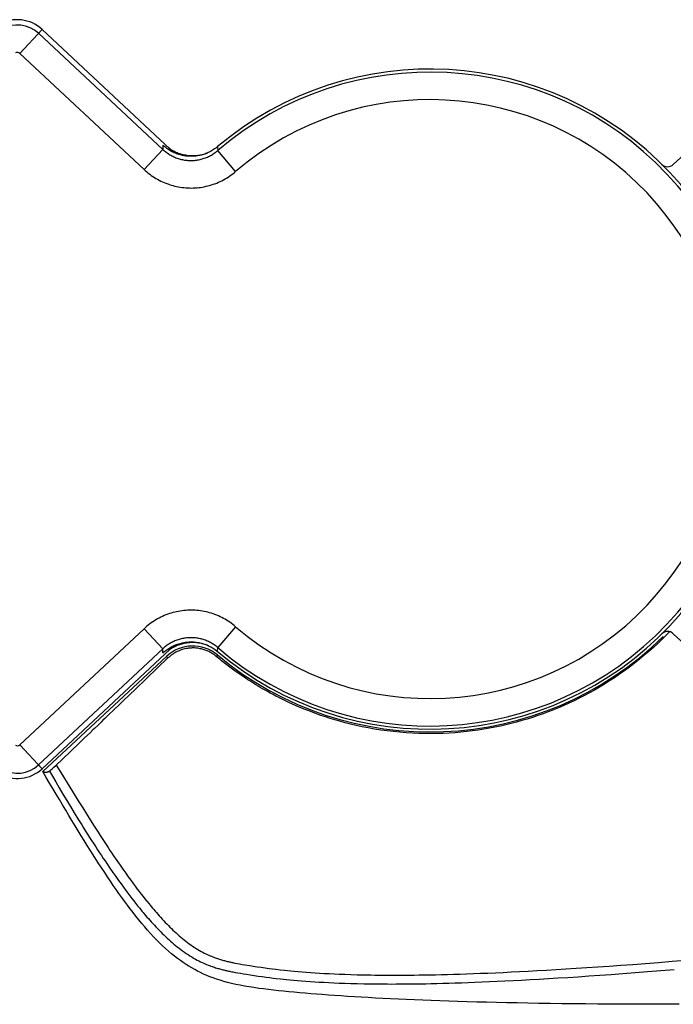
# Model space of a CAD drawing. Header units: millimetres. Extents: x 4838.792 to 4839.637, y 2217.05 to 2217.12.
# Tile 2 of 6: x 4838.834 to 4838.857, y 2217.063 to 2217.099. Entities that reach past the tile are written whole.
import ezdxf

# ---------------------------------------------------------------- set-up
doc = ezdxf.new("R2010")
doc.units = ezdxf.units.MM
doc.layers.add('SANINDUSA', color=3, linetype='Continuous')

msp = doc.modelspace()

# ---------------------------------------------------------------- linework, layer by layer
at = {"layer": 'SANINDUSA'}
for p, q in [((4838.834360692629, 2217.098925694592), (4838.833547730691, 2217.098053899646)), ((4838.834229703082, 2217.0987852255), (4838.838757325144, 2217.094563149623)), ((4838.839025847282, 2217.094575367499), (4838.834360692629, 2217.098925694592)), ((4838.862608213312, 2217.09893434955), (4838.857331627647, 2217.094013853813)), ((4838.833547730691, 2217.098053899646), (4838.838075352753, 2217.093831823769)), ((4838.838075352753, 2217.093831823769), (4838.838757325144, 2217.094563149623)), ((4838.838760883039, 2217.094715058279), (4838.838757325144, 2217.094563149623)), ((4838.838982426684, 2217.094615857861), (4838.83898620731, 2217.09454193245)), ((4838.839008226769, 2217.094591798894), (4838.839034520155, 2217.094574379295)), ((4838.840750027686, 2217.094664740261), (4838.840755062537, 2217.09452012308)), ((4838.841404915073, 2217.093760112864), (4838.840755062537, 2217.09452012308)), ((4838.838075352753, 2217.077140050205), (4838.833547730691, 2217.072917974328)), ((4838.838075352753, 2217.077140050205), (4838.838757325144, 2217.076408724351)), ((4838.841404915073, 2217.07721176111), (4838.840755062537, 2217.076451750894)), ((4838.862608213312, 2217.072037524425), (4838.857331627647, 2217.076958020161)), ((4838.856946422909, 2217.076778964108), (4838.856778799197, 2217.076618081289)), ((4838.838757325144, 2217.076408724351), (4838.834229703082, 2217.072186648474)), ((4838.839025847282, 2217.076396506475), (4838.834360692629, 2217.072046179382)), ((4838.838760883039, 2217.076256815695), (4838.838757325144, 2217.076408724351)), ((4838.838986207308, 2217.076429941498), (4838.838982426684, 2217.076356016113)), ((4838.839034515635, 2217.076397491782), (4838.839008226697, 2217.076380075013)), ((4838.840740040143, 2217.076185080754), (4838.840697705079, 2217.07613420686)), ((4838.840750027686, 2217.076307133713), (4838.840755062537, 2217.076451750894)), ((4838.834395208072, 2217.071941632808), (4838.838889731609, 2217.07613284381)), ((4838.838943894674, 2217.076074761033), (4838.838567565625, 2217.075716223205)), ((4838.838889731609, 2217.07613284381), (4838.838943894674, 2217.076074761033)), ((4838.838567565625, 2217.075716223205), (4838.838162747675, 2217.075329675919)), ((4838.838162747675, 2217.075329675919), (4838.83775946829, 2217.074943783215)), ((4838.837218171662, 2217.074424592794), (4838.836952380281, 2217.074169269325)), ((4838.836106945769, 2217.073356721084), (4838.835912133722, 2217.073169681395)), ((4838.835697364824, 2217.072963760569), (4838.835102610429, 2217.072396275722)), ((4838.835912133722, 2217.073169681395), (4838.835697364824, 2217.072963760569)), ((4838.834360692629, 2217.072046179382), (4838.833547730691, 2217.072917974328)), ((4838.835102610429, 2217.072396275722), (4838.834858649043, 2217.072165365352)), ((4838.8346089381, 2217.071942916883), (4838.834606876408, 2217.071941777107)), ((4838.834610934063, 2217.071944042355), (4838.8346089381, 2217.071942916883)), ((4838.834612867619, 2217.071945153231), (4838.834610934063, 2217.071944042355)), ((4838.834614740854, 2217.071946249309), (4838.834612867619, 2217.071945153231)), ((4838.834616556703, 2217.07194733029), (4838.834614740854, 2217.071946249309)), ((4838.834618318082, 2217.071948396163), (4838.834616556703, 2217.07194733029)), ((4838.834620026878, 2217.071949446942), (4838.834618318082, 2217.071948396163)), ((4838.834621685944, 2217.071950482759), (4838.834620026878, 2217.071949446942)), ((4838.834623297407, 2217.071951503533), (4838.834621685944, 2217.071950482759)), ((4838.834624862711, 2217.071952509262), (4838.834623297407, 2217.071951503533)), ((4838.834626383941, 2217.071953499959), (4838.834624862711, 2217.071952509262)), ((4838.834627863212, 2217.071954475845), (4838.834626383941, 2217.071953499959)), ((4838.834629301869, 2217.071955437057), (4838.834627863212, 2217.071954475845)), ((4838.834630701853, 2217.071956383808), (4838.834629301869, 2217.071955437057)), ((4838.834634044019, 2217.07195868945), (4838.834632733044, 2217.071957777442)), ((4838.834635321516, 2217.071959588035), (4838.834634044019, 2217.07195868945)), ((4838.834635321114, 2217.071959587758), (4838.83474398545, 2217.071772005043)), ((4838.834643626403, 2217.071966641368), (4838.83464984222, 2217.071972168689)), ((4838.83464984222, 2217.071972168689), (4838.834662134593, 2217.071983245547)), ((4838.834662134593, 2217.071983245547), (4838.834683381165, 2217.072002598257)), ((4838.834683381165, 2217.072002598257), (4838.834729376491, 2217.072044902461)), ((4838.834729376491, 2217.072044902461), (4838.834796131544, 2217.0721068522)), ((4838.834796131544, 2217.0721068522), (4838.834858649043, 2217.072165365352)), ((4838.834876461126, 2217.072182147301), (4838.835042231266, 2217.071916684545)), ((4838.835042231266, 2217.071916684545), (4838.835705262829, 2217.070843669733)), ((4838.83474398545, 2217.071772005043), (4838.834861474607, 2217.071570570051)), ((4838.834861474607, 2217.071570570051), (4838.834987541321, 2217.071356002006)), ((4838.834987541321, 2217.071356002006), (4838.835123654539, 2217.071126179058)), ((4838.835123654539, 2217.071126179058), (4838.835260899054, 2217.070896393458)), ((4838.835260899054, 2217.070896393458), (4838.835396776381, 2217.070670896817)), ((4838.835705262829, 2217.070843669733), (4838.835841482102, 2217.070624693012)), ((4838.835396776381, 2217.070670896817), (4838.835531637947, 2217.07044910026)), ((4838.835531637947, 2217.07044910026), (4838.835667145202, 2217.070228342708)), ((4838.835841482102, 2217.070624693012), (4838.835977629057, 2217.070407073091)), ((4838.835977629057, 2217.070407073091), (4838.836115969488, 2217.070187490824)), ((4838.836115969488, 2217.070187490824), (4838.836257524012, 2217.0699646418)), ((4838.836963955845, 2217.068887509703), (4838.837085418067, 2217.06870925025)), ((4838.837085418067, 2217.06870925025), (4838.837199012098, 2217.068544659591)), ((4838.836714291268, 2217.068603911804), (4838.836831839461, 2217.068431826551)), ((4838.836831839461, 2217.068431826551), (4838.836942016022, 2217.068272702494)), ((4838.837199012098, 2217.068544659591), (4838.837305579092, 2217.068392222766)), ((4838.837305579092, 2217.068392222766), (4838.837405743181, 2217.068250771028)), ((4838.836942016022, 2217.068272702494), (4838.837045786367, 2217.068124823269)), ((4838.837045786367, 2217.068124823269), (4838.837143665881, 2217.067987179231)), ((4838.837143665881, 2217.067987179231), (4838.837236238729, 2217.067858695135)), ((4838.837405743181, 2217.068250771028), (4838.837500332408, 2217.068118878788)), ((4838.837500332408, 2217.068118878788), (4838.83758963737, 2217.067995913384)), ((4838.83758963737, 2217.067995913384), (4838.837673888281, 2217.067881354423)), ((4838.837236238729, 2217.067858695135), (4838.837323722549, 2217.067738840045)), ((4838.837323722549, 2217.067738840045), (4838.837406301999, 2217.067627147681)), ((4838.837406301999, 2217.067627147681), (4838.83748404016, 2217.067523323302)), ((4838.837673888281, 2217.067881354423), (4838.837753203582, 2217.067774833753)), ((4838.837753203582, 2217.067774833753), (4838.837828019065, 2217.067675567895)), ((4838.837828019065, 2217.067675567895), (4838.837899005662, 2217.067582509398)), ((4838.837899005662, 2217.067582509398), (4838.837967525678, 2217.067493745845)), ((4838.83748404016, 2217.067523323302), (4838.837557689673, 2217.067426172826)), ((4838.837557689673, 2217.067426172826), (4838.83762814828, 2217.067334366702)), ((4838.83762814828, 2217.067334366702), (4838.837697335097, 2217.067245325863)), ((4838.837697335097, 2217.067245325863), (4838.837767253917, 2217.067156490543)), ((4838.837967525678, 2217.067493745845), (4838.838035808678, 2217.067406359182)), ((4838.838035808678, 2217.067406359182), (4838.838105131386, 2217.067318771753)), ((4838.838105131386, 2217.067318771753), (4838.838177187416, 2217.067228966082)), ((4838.837767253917, 2217.067156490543), (4838.837839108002, 2217.067066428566)), ((4838.837839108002, 2217.067066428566), (4838.837914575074, 2217.06697321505)), ((4838.841378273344, 2217.064984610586), (4838.841458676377, 2217.064969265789)), ((4838.841458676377, 2217.064969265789), (4838.841545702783, 2217.064953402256)), ((4838.841545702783, 2217.064953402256), (4838.841640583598, 2217.064936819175)), ((4838.841640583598, 2217.064936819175), (4838.84174451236, 2217.064919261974)), ((4838.84174451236, 2217.064919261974), (4838.841919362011, 2217.064890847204)), ((4838.841919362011, 2217.064890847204), (4838.842049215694, 2217.064870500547)), ((4838.842049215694, 2217.064870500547), (4838.842188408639, 2217.064849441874)), ((4838.842188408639, 2217.064849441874), (4838.842333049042, 2217.064828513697)), ((4838.842333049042, 2217.064828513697), (4838.842479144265, 2217.064808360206)), ((4838.842479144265, 2217.064808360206), (4838.842620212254, 2217.064789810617)), ((4838.842620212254, 2217.064789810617), (4838.842749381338, 2217.064773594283)), ((4838.842749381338, 2217.064773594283), (4838.842866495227, 2217.064759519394)), ((4838.842866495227, 2217.064759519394), (4838.843026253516, 2217.064741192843)), ((4838.843026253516, 2217.064741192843), (4838.843181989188, 2217.064724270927)), ((4838.843181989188, 2217.064724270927), (4838.843292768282, 2217.064712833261)), ((4838.843292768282, 2217.064712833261), (4838.843411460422, 2217.064701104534)), ((4838.841303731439, 2217.064661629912), (4838.841388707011, 2217.064645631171)), ((4838.841388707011, 2217.064645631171), (4838.841480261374, 2217.064629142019)), ((4838.841480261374, 2217.064629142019), (4838.841579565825, 2217.064611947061)), ((4838.841579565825, 2217.064611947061), (4838.841688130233, 2217.064593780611)), ((4838.841688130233, 2217.064593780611), (4838.841806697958, 2217.064574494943)), ((4838.841806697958, 2217.064574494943), (4838.84193636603, 2217.064554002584)), ((4838.84193636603, 2217.064554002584), (4838.842075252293, 2217.064532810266)), ((4838.842075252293, 2217.064532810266), (4838.842221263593, 2217.064511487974)), ((4838.842221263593, 2217.064511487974), (4838.842369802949, 2217.064490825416)), ((4838.842369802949, 2217.064490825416), (4838.842513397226, 2217.064471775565)), ((4838.842513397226, 2217.064471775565), (4838.842647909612, 2217.064454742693)), ((4838.842647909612, 2217.064454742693), (4838.842768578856, 2217.064440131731)), ((4838.842768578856, 2217.064440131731), (4838.842879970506, 2217.064427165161)), ((4838.842879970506, 2217.064427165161), (4838.843037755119, 2217.064409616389)), ((4838.843037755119, 2217.064409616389), (4838.843144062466, 2217.064398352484)), ((4838.843144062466, 2217.064398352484), (4838.843257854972, 2217.06438679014)), ((4838.843257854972, 2217.06438679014), (4838.843380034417, 2217.064374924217)), ((4838.843380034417, 2217.064374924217), (4838.843511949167, 2217.064362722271)), ((4838.843411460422, 2217.064701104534), (4838.843539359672, 2217.064689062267)), ((4838.843511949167, 2217.064362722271), (4838.843654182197, 2217.06435026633)), ((4838.843539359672, 2217.064689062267), (4838.843677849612, 2217.064676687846)), ((4838.843654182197, 2217.06435026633), (4838.843803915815, 2217.064337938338)), ((4838.843677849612, 2217.064676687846), (4838.84382456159, 2217.064664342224)), ((4838.84382456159, 2217.064664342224), (4838.843978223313, 2217.0646522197)), ((4838.843978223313, 2217.0646522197), (4838.844135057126, 2217.064640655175)), ((4838.844135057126, 2217.064640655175), (4838.844295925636, 2217.064629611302)), ((4838.844295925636, 2217.064629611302), (4838.844460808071, 2217.06461912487)), ((4838.844460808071, 2217.06461912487), (4838.844629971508, 2217.064609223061)), ((4838.844629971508, 2217.064609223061), (4838.844804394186, 2217.064599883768)), ((4838.844804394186, 2217.064599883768), (4838.844985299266, 2217.064591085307)), ((4838.844985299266, 2217.064591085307), (4838.845175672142, 2217.064582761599)), ((4838.845175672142, 2217.064582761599), (4838.845377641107, 2217.064574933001)), ((4838.845377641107, 2217.064574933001), (4838.845592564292, 2217.064567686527)), ((4838.845592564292, 2217.064567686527), (4838.845821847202, 2217.064561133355)), ((4838.843803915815, 2217.064337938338), (4838.843959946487, 2217.064325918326)), ((4838.843959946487, 2217.064325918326), (4838.844118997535, 2217.064314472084)), ((4838.844118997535, 2217.064314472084), (4838.844282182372, 2217.06430355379)), ((4838.844282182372, 2217.06430355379), (4838.844449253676, 2217.064293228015)), ((4838.844449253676, 2217.064293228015), (4838.844620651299, 2217.064283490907)), ((4838.844620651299, 2217.064283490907), (4838.844797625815, 2217.064274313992)), ((4838.844797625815, 2217.064274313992), (4838.844981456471, 2217.064265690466)), ((4838.844981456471, 2217.064265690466), (4838.8451751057, 2217.064257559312)), ((4838.8451751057, 2217.064257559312), (4838.845380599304, 2217.064249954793)), ((4838.845380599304, 2217.064249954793), (4838.845599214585, 2217.064242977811)), ((4838.845599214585, 2217.064242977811), (4838.845832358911, 2217.064236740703))]:
    msp.add_line(p, q, dxfattribs=at)
for points in [[(4838.838757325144, 2217.094563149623), (4838.838787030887, 2217.094536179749), (4838.83881750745, 2217.094509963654), (4838.838848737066, 2217.094484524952), (4838.838880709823, 2217.094459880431), (4838.838913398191, 2217.094436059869), (4838.838946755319, 2217.094413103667), (4838.838980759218, 2217.094391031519), (4838.839015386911, 2217.094369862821), (4838.839050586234, 2217.094349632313), (4838.839086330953, 2217.09433035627), (4838.839122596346, 2217.094312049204), (4838.839159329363, 2217.094294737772), (4838.839196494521, 2217.094278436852), (4838.839234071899, 2217.094263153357), (4838.839272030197, 2217.094248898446), (4838.839310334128, 2217.094235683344), (4838.839348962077, 2217.094223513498), (4838.839387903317, 2217.094212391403), (4838.839427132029, 2217.094202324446), (4838.839466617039, 2217.094193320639), (4838.839506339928, 2217.094185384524), (4838.839546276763, 2217.094178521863), (4838.83958639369, 2217.094172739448), (4838.839626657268, 2217.094168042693), (4838.839667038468, 2217.094164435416), (4838.839707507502, 2217.094161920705), (4838.839748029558, 2217.094160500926), (4838.839788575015, 2217.094160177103), (4838.839829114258, 2217.094160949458), (4838.839869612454, 2217.094162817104), (4838.839910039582, 2217.0941657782), (4838.839950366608, 2217.094169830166), (4838.839990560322, 2217.094174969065), (4838.840030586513, 2217.094181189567), (4838.840070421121, 2217.094188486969), (4838.840110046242, 2217.09419685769), (4838.840149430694, 2217.094206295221), (4838.840188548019, 2217.094216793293), (4838.8402273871, 2217.094228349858), (4838.840265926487, 2217.094240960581), (4838.840304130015, 2217.094254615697), (4838.84034196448, 2217.094269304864), (4838.840379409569, 2217.094285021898), (4838.840416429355, 2217.094301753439), (4838.840452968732, 2217.094319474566), (4838.840489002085, 2217.094338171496), (4838.840524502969, 2217.094357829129), (4838.840559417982, 2217.094378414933), (4838.840593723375, 2217.094399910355), (4838.84062739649, 2217.094422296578), (4838.840660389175, 2217.094445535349), (4838.840692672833, 2217.094469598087), (4838.840724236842, 2217.094494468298), (4838.840755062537, 2217.09452012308)], [(4838.840750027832, 2217.094664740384), (4838.84071501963, 2217.094636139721), (4838.840679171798, 2217.094608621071), (4838.840642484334, 2217.094582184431), (4838.840604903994, 2217.094556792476), (4838.840566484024, 2217.094532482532), (4838.840527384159, 2217.094509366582), (4838.840487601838, 2217.094487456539), (4838.840447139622, 2217.094466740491), (4838.840406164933, 2217.094447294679), (4838.840364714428, 2217.094429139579), (4838.84032275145, 2217.094412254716), (4838.840280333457, 2217.094396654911), (4838.840237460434, 2217.094382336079), (4838.840194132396, 2217.094369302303), (4838.84015040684, 2217.094357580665), (4838.840106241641, 2217.094347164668), (4838.840061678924, 2217.094338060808), (4838.840016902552, 2217.094330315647), (4838.8399719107, 2217.094323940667), (4838.839926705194, 2217.094318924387), (4838.839881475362, 2217.094315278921), (4838.839836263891, 2217.094313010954), (4838.839791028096, 2217.094312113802), (4838.83974582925, 2217.094312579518), (4838.839700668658, 2217.094314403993), (4838.839655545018, 2217.094317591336), (4838.839610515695, 2217.094322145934), (4838.839565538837, 2217.094328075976), (4838.839520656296, 2217.094335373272), (4838.839476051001, 2217.09434401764), (4838.839431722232, 2217.094354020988), (4838.839387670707, 2217.094365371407), (4838.839344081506, 2217.094378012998), (4838.839300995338, 2217.094391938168), (4838.839258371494, 2217.094407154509), (4838.839216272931, 2217.094423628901), (4838.839174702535, 2217.094441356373), (4838.83913365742, 2217.094460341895), (4838.839093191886, 2217.094480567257), (4838.839053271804, 2217.094502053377), (4838.839013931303, 2217.094524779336), (4838.838975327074, 2217.094548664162), (4838.838937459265, 2217.094573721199), (4838.838900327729, 2217.094599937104), (4838.838864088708, 2217.094627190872), (4838.838828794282, 2217.094655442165), (4838.838794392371, 2217.094684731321), (4838.838760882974, 2217.09471505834)], [(4838.839089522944, 2217.094482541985), (4838.839086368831, 2217.094487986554), (4838.839073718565, 2217.094507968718), (4838.839060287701, 2217.094527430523), (4838.839046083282, 2217.094546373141), (4838.83903118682, 2217.094564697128), (4838.839015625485, 2217.094582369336), (4838.838999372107, 2217.094599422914), (4838.838982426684, 2217.094615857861)], [(4838.839025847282, 2217.094575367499), (4838.839041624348, 2217.094560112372), (4838.83905681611, 2217.094544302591), (4838.839071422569, 2217.094527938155), (4838.839085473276, 2217.094510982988), (4838.83909893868, 2217.094493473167), (4838.839111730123, 2217.094475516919), (4838.839115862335, 2217.094469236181)], [(4838.839034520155, 2217.094574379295), (4838.839072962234, 2217.094550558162), (4838.839112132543, 2217.09452788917), (4838.839151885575, 2217.094506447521), (4838.839192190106, 2217.094486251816), (4838.839233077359, 2217.094467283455), (4838.839274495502, 2217.094449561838), (4838.839316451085, 2217.094433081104)], [(4838.839316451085, 2217.094433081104), (4838.839358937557, 2217.094417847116), (4838.83940188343, 2217.094403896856), (4838.839445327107, 2217.09439122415)], [(4838.839533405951, 2217.094369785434), (4838.839577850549, 2217.094361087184), (4838.83962256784, 2217.094353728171), (4838.839667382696, 2217.094347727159), (4838.839712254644, 2217.094343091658), (4838.839757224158, 2217.094339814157), (4838.839802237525, 2217.094337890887), (4838.839847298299, 2217.094337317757), (4838.839892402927, 2217.094338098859), (4838.839937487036, 2217.094340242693), (4838.839982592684, 2217.094343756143), (4838.840027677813, 2217.094348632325), (4838.840072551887, 2217.094354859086), (4838.840117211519, 2217.09436244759), (4838.840161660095, 2217.094371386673), (4838.840205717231, 2217.094381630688), (4838.840249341, 2217.094393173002), (4838.840292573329, 2217.094406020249), (4838.840335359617, 2217.094420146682), (4838.840377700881, 2217.0944355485), (4838.840395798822, 2217.094442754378)], [(4838.839445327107, 2217.09439122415), (4838.839489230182, 2217.094379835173), (4838.839533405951, 2217.094369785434)], [(4838.838075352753, 2217.093831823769), (4838.838124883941, 2217.093786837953), (4838.838175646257, 2217.093743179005), (4838.838227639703, 2217.093700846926), (4838.83828091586, 2217.093659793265), (4838.838335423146, 2217.093620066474), (4838.838391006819, 2217.093581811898), (4838.838447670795, 2217.093545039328), (4838.838505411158, 2217.093509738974), (4838.838564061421, 2217.093476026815), (4838.838623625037, 2217.093443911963), (4838.838684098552, 2217.093413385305), (4838.838745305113, 2217.093384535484), (4838.838807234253, 2217.093357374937), (4838.838869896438, 2217.093331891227), (4838.838933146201, 2217.093308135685), (4838.838996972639, 2217.093286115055), (4838.839061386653, 2217.093265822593), (4838.839126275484, 2217.0932472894), (4838.839191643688, 2217.093230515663), (4838.839257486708, 2217.093215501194), (4838.839323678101, 2217.093202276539), (4838.839390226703, 2217.093190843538), (4838.839457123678, 2217.093181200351), (4838.839524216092, 2217.093173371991), (4838.839591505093, 2217.093167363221), (4838.839658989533, 2217.093163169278), (4838.839726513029, 2217.093160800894), (4838.839794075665, 2217.093160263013), (4838.839861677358, 2217.09316155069), (4838.839929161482, 2217.093164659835), (4838.839996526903, 2217.093169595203), (4838.840063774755, 2217.093176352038), (4838.840130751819, 2217.093184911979), (4838.840197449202, 2217.093195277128), (4838.840263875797, 2217.093207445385), (4838.840329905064, 2217.093221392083), (4838.840395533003, 2217.09323711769), (4838.840460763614, 2217.093254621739), (4838.840525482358, 2217.093273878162), (4838.84058970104, 2217.093294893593), (4838.840653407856, 2217.093317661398), (4838.840716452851, 2217.093342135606), (4838.840778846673, 2217.093368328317), (4838.840840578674, 2217.09339622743), (4838.840901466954, 2217.093425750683), (4838.8409615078, 2217.093456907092), (4838.841020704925, 2217.09348968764), (4838.841078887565, 2217.093523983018), (4838.841136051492, 2217.093559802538), (4838.841192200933, 2217.093597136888), (4838.841247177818, 2217.093635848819), (4838.841300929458, 2217.093675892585), (4838.841353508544, 2217.093717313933), (4838.841404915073, 2217.093760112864)], [(4838.841404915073, 2217.07721176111), (4838.841353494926, 2217.077254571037), (4838.841300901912, 2217.077296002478), (4838.841247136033, 2217.077336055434), (4838.841192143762, 2217.077374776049), (4838.841135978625, 2217.077412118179), (4838.841078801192, 2217.077447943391), (4838.841020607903, 2217.077482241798), (4838.840961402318, 2217.077515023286), (4838.840901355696, 2217.077546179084), (4838.840840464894, 2217.077575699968), (4838.840778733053, 2217.077603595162), (4838.840716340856, 2217.077629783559), (4838.840653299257, 2217.077654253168), (4838.840589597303, 2217.077677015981), (4838.840525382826, 2217.077698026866), (4838.840460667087, 2217.077717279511), (4838.840395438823, 2217.077734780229), (4838.840329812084, 2217.077750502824), (4838.840263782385, 2217.077764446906), (4838.84019735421, 2217.077776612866), (4838.840130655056, 2217.07778697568), (4838.840063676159, 2217.077795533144), (4838.839996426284, 2217.077802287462), (4838.839929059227, 2217.077807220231), (4838.839861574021, 2217.07781032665), (4838.839793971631, 2217.07781161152), (4838.839726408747, 2217.077811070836), (4838.839658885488, 2217.077808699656), (4838.839591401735, 2217.077804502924), (4838.839524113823, 2217.077798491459), (4838.839457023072, 2217.077790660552), (4838.839390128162, 2217.077781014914), (4838.839323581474, 2217.0777695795), (4838.839257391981, 2217.077756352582), (4838.839191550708, 2217.077741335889), (4838.839126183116, 2217.07772455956), (4838.839061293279, 2217.077706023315), (4838.838996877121, 2217.077685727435), (4838.838933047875, 2217.077663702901), (4838.838869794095, 2217.077639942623), (4838.838807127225, 2217.077614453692), (4838.838745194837, 2217.077587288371), (4838.838683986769, 2217.077558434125), (4838.838623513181, 2217.077527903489), (4838.838563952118, 2217.077495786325), (4838.838505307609, 2217.077462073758), (4838.838447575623, 2217.077426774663), (4838.838390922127, 2217.077390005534), (4838.838335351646, 2217.077351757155), (4838.838280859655, 2217.07731203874), (4838.838227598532, 2217.077270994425), (4838.83817561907, 2217.077228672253), (4838.838124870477, 2217.077185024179), (4838.838075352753, 2217.077140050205)], [(4838.857195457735, 2217.077030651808), (4838.857111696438, 2217.076943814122), (4838.856946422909, 2217.076778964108)], [(4838.840755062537, 2217.076451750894), (4838.840724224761, 2217.07647741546), (4838.840692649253, 2217.07650229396), (4838.840660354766, 2217.07652636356), (4838.840627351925, 2217.076549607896), (4838.840593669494, 2217.0765719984), (4838.840559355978, 2217.076593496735), (4838.840524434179, 2217.076614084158), (4838.840488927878, 2217.076633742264), (4838.840452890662, 2217.076652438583), (4838.840416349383, 2217.076670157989), (4838.840379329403, 2217.076686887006), (4838.840341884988, 2217.076702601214), (4838.840304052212, 2217.076717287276), (4838.840265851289, 2217.076730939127), (4838.840227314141, 2217.0767435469), (4838.840188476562, 2217.076755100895), (4838.840149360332, 2217.07676559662), (4838.840109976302, 2217.076775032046), (4838.840070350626, 2217.076783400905), (4838.840030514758, 2217.076790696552), (4838.839990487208, 2217.07679691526), (4838.839950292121, 2217.076802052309), (4838.839909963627, 2217.076806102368), (4838.839869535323, 2217.076809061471), (4838.83982903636, 2217.076810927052), (4838.839788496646, 2217.076811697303), (4838.839747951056, 2217.076811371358), (4838.839707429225, 2217.076809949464), (4838.839666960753, 2217.076807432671), (4838.839626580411, 2217.076803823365), (4838.839586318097, 2217.076799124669), (4838.839546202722, 2217.076793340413), (4838.839506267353, 2217.076786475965), (4838.83946654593, 2217.076778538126), (4838.839427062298, 2217.076769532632), (4838.839387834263, 2217.076759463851), (4838.839348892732, 2217.076748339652), (4838.839310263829, 2217.076736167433), (4838.839271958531, 2217.076722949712), (4838.839233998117, 2217.076708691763), (4838.839196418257, 2217.076693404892), (4838.839159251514, 2217.07667710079), (4838.839122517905, 2217.076659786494), (4838.839086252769, 2217.076641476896), (4838.839050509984, 2217.076622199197), (4838.839015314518, 2217.076601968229), (4838.838980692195, 2217.076580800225), (4838.838946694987, 2217.076558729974), (4838.838913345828, 2217.076535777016), (4838.838880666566, 2217.076511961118), (4838.838848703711, 2217.076487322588), (4838.838817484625, 2217.076461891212), (4838.838787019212, 2217.076435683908), (4838.838757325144, 2217.076408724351)], [(4838.838760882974, 2217.076256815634), (4838.838794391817, 2217.076287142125), (4838.838828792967, 2217.07631643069), (4838.838864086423, 2217.07634468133), (4838.838900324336, 2217.076371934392), (4838.838937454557, 2217.076398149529), (4838.838975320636, 2217.076423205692), (4838.839013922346, 2217.076447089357), (4838.839053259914, 2217.076469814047), (4838.839093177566, 2217.076491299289), (4838.83913364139, 2217.076511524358), (4838.839174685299, 2217.076530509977), (4838.839216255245, 2217.076548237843), (4838.839258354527, 2217.076564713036), (4838.839300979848, 2217.076579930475), (4838.839344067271, 2217.076593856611), (4838.839387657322, 2217.076606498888), (4838.839431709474, 2217.076617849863), (4838.839476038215, 2217.076627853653), (4838.839520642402, 2217.076636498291), (4838.839565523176, 2217.076643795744), (4838.839610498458, 2217.076649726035), (4838.839655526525, 2217.076654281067), (4838.839700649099, 2217.076657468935), (4838.839745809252, 2217.076659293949), (4838.839791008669, 2217.076659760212), (4838.839836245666, 2217.07665886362), (4838.839881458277, 2217.076656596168), (4838.839926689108, 2217.076652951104), (4838.839971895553, 2217.07664793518), (4838.840016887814, 2217.076641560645), (4838.840061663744, 2217.076633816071), (4838.84010622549, 2217.076624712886), (4838.840150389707, 2217.076614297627), (4838.840194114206, 2217.076602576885), (4838.840237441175, 2217.07658954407), (4838.840280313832, 2217.076575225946), (4838.840322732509, 2217.076559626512), (4838.840364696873, 2217.076542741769), (4838.840406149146, 2217.076524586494), (4838.840447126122, 2217.076505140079), (4838.840487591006, 2217.076484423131), (4838.840527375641, 2217.076462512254), (4838.840566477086, 2217.076439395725), (4838.840604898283, 2217.076415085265), (4838.84064247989, 2217.076389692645), (4838.840679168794, 2217.076363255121), (4838.840715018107, 2217.076335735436), (4838.840750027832, 2217.07630713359)], [(4838.839533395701, 2217.076602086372), (4838.839489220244, 2217.076592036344), (4838.839445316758, 2217.07658064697), (4838.839401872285, 2217.076567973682), (4838.83935892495, 2217.076554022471), (4838.839316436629, 2217.076538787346), (4838.839274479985, 2217.07652230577), (4838.839233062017, 2217.076504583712), (4838.839192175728, 2217.076485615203), (4838.839151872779, 2217.0764654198), (4838.839112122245, 2217.076443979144), (4838.83907295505, 2217.076421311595), (4838.839034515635, 2217.076397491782)], [(4838.840395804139, 2217.076529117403), (4838.840377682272, 2217.07653633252), (4838.840335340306, 2217.076551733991), (4838.84029255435, 2217.076565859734), (4838.840249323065, 2217.07657870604), (4838.840205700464, 2217.076590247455), (4838.840161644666, 2217.076600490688), (4838.840117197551, 2217.07660942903), (4838.840072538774, 2217.076617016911), (4838.840027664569, 2217.076623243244), (4838.839982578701, 2217.076628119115), (4838.839937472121, 2217.076631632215), (4838.83989238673, 2217.07663377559), (4838.839847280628, 2217.076634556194), (4838.839802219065, 2217.076633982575), (4838.839757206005, 2217.076632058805), (4838.839712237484, 2217.076628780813), (4838.839667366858, 2217.076624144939), (4838.839622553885, 2217.076618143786), (4838.839577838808, 2217.076610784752), (4838.839533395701, 2217.076602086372)], [(4838.856778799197, 2217.076618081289), (4838.85660887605, 2217.076461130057), (4838.856436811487, 2217.07630817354)], [(4838.840697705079, 2217.07613420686), (4838.840670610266, 2217.076156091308), (4838.840642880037, 2217.076177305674), (4838.840614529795, 2217.07619782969), (4838.840585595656, 2217.076217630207), (4838.840556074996, 2217.076236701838), (4838.84052592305, 2217.076255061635), (4838.840495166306, 2217.076272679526), (4838.840463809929, 2217.07628953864), (4838.840431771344, 2217.076305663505), (4838.840399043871, 2217.07632103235), (4838.840365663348, 2217.076335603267), (4838.840331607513, 2217.076349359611), (4838.840296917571, 2217.07636225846), (4838.840261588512, 2217.076374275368), (4838.840225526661, 2217.076385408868), (4838.840188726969, 2217.076395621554), (4838.84015123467, 2217.07640486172), (4838.840113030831, 2217.0764130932), (4838.840074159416, 2217.076420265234), (4838.840034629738, 2217.07642633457), (4838.839994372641, 2217.076431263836), (4838.839953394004, 2217.076434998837), (4838.839911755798, 2217.076437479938), (4838.839869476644, 2217.076438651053), (4838.839826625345, 2217.07643845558), (4838.839783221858, 2217.076436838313), (4838.83973921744, 2217.076433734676), (4838.839694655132, 2217.076429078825), (4838.839649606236, 2217.076422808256), (4838.839604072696, 2217.076414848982), (4838.839558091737, 2217.076405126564), (4838.839511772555, 2217.076393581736), (4838.839465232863, 2217.076380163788), (4838.83941846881, 2217.076364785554), (4838.839371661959, 2217.076347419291), (4838.839325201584, 2217.076328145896), (4838.839279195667, 2217.076306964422), (4838.839233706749, 2217.076283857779), (4838.839189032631, 2217.076258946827), (4838.839145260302, 2217.07623226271), (4838.839102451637, 2217.07620382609), (4838.839060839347, 2217.076173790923), (4838.839020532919, 2217.076142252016), (4838.838981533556, 2217.076109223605), (4838.838943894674, 2217.076074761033)], [(4838.838982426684, 2217.076356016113), (4838.838999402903, 2217.076372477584), (4838.839015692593, 2217.076389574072), (4838.839031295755, 2217.076407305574), (4838.839046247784, 2217.076425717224), (4838.839060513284, 2217.07644476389), (4838.839073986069, 2217.076464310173), (4838.839086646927, 2217.076484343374), (4838.839089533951, 2217.076489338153)], [(4838.83911585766, 2217.0765026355), (4838.83911146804, 2217.076495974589), (4838.839098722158, 2217.076478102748), (4838.839085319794, 2217.076460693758), (4838.839071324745, 2217.076443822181), (4838.839056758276, 2217.076427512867), (4838.839041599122, 2217.076411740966), (4838.839025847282, 2217.076396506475)], [(4838.856436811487, 2217.07630817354), (4838.856263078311, 2217.076159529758), (4838.856087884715, 2217.076015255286), (4838.855911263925, 2217.075875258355)], [(4838.855911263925, 2217.075875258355), (4838.855733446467, 2217.075739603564), (4838.855554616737, 2217.075608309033), (4838.855374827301, 2217.075481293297), (4838.855194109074, 2217.075358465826), (4838.855012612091, 2217.07523982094), (4838.854830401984, 2217.075125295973), (4838.854647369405, 2217.075014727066), (4838.854463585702, 2217.074908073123), (4838.854279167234, 2217.074805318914), (4838.854094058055, 2217.074706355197), (4838.853908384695, 2217.074611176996), (4838.853722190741, 2217.074519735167), (4838.853535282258, 2217.074431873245), (4838.853347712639, 2217.074347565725), (4838.853159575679, 2217.074266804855), (4838.852970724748, 2217.074189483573), (4838.852781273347, 2217.074115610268), (4838.852591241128, 2217.074045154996), (4838.85240032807, 2217.073977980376), (4838.852208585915, 2217.073914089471), (4838.852016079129, 2217.073853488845), (4838.851822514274, 2217.073796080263), (4838.851627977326, 2217.073741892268), (4838.851432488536, 2217.073690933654), (4838.851235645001, 2217.073643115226), (4838.851037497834, 2217.073598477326), (4838.850838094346, 2217.073557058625), (4838.850637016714, 2217.07351881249), (4838.850434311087, 2217.073483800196), (4838.850230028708, 2217.073452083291), (4838.850023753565, 2217.073423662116), (4838.849815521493, 2217.073398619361), (4838.849605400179, 2217.073377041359), (4838.84939301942, 2217.073358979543), (4838.849178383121, 2217.073344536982), (4838.84896160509, 2217.073333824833), (4838.848742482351, 2217.073326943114), (4838.848520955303, 2217.073324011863), (4838.848297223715, 2217.07332515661), (4838.848071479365, 2217.073330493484), (4838.847843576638, 2217.07334014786), (4838.847613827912, 2217.073354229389), (4838.847383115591, 2217.07337277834), (4838.847150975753, 2217.073395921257), (4838.84691805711, 2217.073423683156), (4838.846686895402, 2217.073455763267), (4838.846456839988, 2217.073492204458), (4838.846228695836, 2217.073532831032), (4838.846007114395, 2217.073576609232), (4838.845792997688, 2217.073623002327), (4838.84558545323, 2217.073671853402), (4838.845386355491, 2217.07372235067), (4838.845196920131, 2217.073773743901), (4838.845015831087, 2217.07382596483), (4838.844841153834, 2217.073879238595), (4838.84467318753, 2217.073933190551), (4838.844511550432, 2217.07398766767), (4838.844353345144, 2217.074043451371), (4838.844197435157, 2217.074100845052), (4838.844044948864, 2217.074159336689), (4838.843896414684, 2217.074218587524), (4838.843751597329, 2217.07427855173), (4838.843610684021, 2217.074339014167), (4838.843474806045, 2217.074399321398), (4838.843344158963, 2217.074459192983), (4838.843218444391, 2217.074518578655), (4838.843098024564, 2217.074577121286), (4838.842983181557, 2217.074634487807), (4838.842873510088, 2217.074690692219), (4838.842768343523, 2217.074745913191), (4838.842667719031, 2217.074799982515), (4838.842571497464, 2217.074852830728), (4838.842478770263, 2217.074904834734), (4838.842389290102, 2217.074956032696), (4838.842303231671, 2217.075006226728), (4838.842220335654, 2217.075055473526), (4838.84214048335, 2217.075103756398), (4838.842063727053, 2217.075150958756), (4838.841990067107, 2217.075196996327), (4838.841919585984, 2217.07524173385), (4838.841852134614, 2217.075285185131), (4838.841787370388, 2217.075327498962), (4838.841725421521, 2217.075368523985), (4838.841666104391, 2217.075408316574), (4838.841608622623, 2217.075447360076), (4838.841552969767, 2217.07548561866), (4838.841499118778, 2217.07552307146), (4838.841446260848, 2217.075560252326), (4838.841394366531, 2217.075597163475), (4838.841343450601, 2217.075633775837), (4838.841292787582, 2217.075670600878), (4838.841242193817, 2217.075707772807), (4838.841191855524, 2217.07574515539), (4838.841141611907, 2217.075782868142), (4838.841091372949, 2217.075820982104), (4838.841041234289, 2217.075859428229), (4838.840991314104, 2217.075898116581), (4838.840941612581, 2217.075937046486), (4838.84089213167, 2217.075976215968), (4838.840842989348, 2217.076015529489), (4838.840794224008, 2217.076054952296), (4838.840745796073, 2217.076094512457), (4838.840697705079, 2217.07613420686)], [(4838.83775946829, 2217.074943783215), (4838.83731522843, 2217.07451778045), (4838.837218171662, 2217.074424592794)], [(4838.836952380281, 2217.074169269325), (4838.836793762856, 2217.074016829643), (4838.836719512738, 2217.073945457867), (4838.836647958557, 2217.073876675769), (4838.836579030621, 2217.07381041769), (4838.836512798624, 2217.07374674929), (4838.836448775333, 2217.073685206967), (4838.836386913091, 2217.07362574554), (4838.836269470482, 2217.073512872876)], [(4838.836269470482, 2217.073512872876), (4838.836213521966, 2217.073459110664), (4838.836106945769, 2217.073356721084)], [(4838.857538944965, 2217.063484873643), (4838.856996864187, 2217.063483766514), (4838.85647881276, 2217.063483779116), (4838.855978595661, 2217.063484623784), (4838.855496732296, 2217.063486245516), (4838.855032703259, 2217.063488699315), (4838.854578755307, 2217.063491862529), (4838.854132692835, 2217.06349571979), (4838.853696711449, 2217.063500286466), (4838.853269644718, 2217.063505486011), (4838.852850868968, 2217.063511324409), (4838.852441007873, 2217.063517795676), (4838.852040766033, 2217.06352480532), (4838.851650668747, 2217.06353234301), (4838.851270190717, 2217.063540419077), (4838.850898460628, 2217.063548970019), (4838.850535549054, 2217.063557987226), (4838.850181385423, 2217.063567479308), (4838.84983488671, 2217.063577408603), (4838.849495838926, 2217.063587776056), (4838.84916445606, 2217.063598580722), (4838.848840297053, 2217.063609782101), (4838.84852332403, 2217.063621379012), (4838.848213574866, 2217.063633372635), (4838.847910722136, 2217.063645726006), (4838.847614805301, 2217.063658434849), (4838.847325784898, 2217.06367150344), (4838.847043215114, 2217.063684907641), (4838.846767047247, 2217.063698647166), (4838.846497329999, 2217.0637127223), (4838.846233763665, 2217.063727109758), (4838.845976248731, 2217.063741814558), (4838.845724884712, 2217.063756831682), (4838.84547967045, 2217.06377212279), (4838.845240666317, 2217.063787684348), (4838.845007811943, 2217.06380351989), (4838.844780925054, 2217.063819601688), (4838.844560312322, 2217.063835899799), (4838.844345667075, 2217.063852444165), (4838.844135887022, 2217.063869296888), (4838.843931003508, 2217.063886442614), (4838.843730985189, 2217.063903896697), (4838.843534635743, 2217.063921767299), (4838.843341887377, 2217.063939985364), (4838.843152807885, 2217.063958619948), (4838.842966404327, 2217.06397798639), (4838.842782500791, 2217.063997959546), (4838.84260127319, 2217.064018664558), (4838.842422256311, 2217.064040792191), (4838.842244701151, 2217.064064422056), (4838.842069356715, 2217.064089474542), (4838.841898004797, 2217.064116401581), (4838.841730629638, 2217.064145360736), (4838.841567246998, 2217.064176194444), (4838.841409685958, 2217.06420888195), (4838.841258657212, 2217.0642434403), (4838.841113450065, 2217.064279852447), (4838.840973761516, 2217.064318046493), (4838.840839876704, 2217.064357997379), (4838.840711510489, 2217.064399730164), (4838.840587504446, 2217.064443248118), (4838.840468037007, 2217.064488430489), (4838.840352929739, 2217.06453539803), (4838.840240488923, 2217.064584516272), (4838.840130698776, 2217.064635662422), (4838.840023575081, 2217.064688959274), (4838.839917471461, 2217.064745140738), (4838.839812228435, 2217.064804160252), (4838.839708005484, 2217.064866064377), (4838.839603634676, 2217.064931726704), (4838.839498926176, 2217.065001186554), (4838.839394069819, 2217.065074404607), (4838.839288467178, 2217.065152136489), (4838.839181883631, 2217.065234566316), (4838.8390745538, 2217.065321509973), (4838.838966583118, 2217.065413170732), (4838.838857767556, 2217.065509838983), (4838.838748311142, 2217.065611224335), (4838.838638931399, 2217.065716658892), (4838.83852972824, 2217.06582617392), (4838.838420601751, 2217.065939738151), (4838.838311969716, 2217.066056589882), (4838.838203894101, 2217.066176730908), (4838.838096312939, 2217.066300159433), (4838.837989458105, 2217.066426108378), (4838.83788342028, 2217.066554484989), (4838.837778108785, 2217.06668538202), (4838.837673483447, 2217.066818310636), (4838.837569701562, 2217.066953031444), (4838.837466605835, 2217.067089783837), (4838.837363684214, 2217.06722879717), (4838.837260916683, 2217.06737004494), (4838.837158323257, 2217.067513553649), (4838.837055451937, 2217.067659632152), (4838.836952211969, 2217.067808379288), (4838.836848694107, 2217.067959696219), (4838.836744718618, 2217.068113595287), (4838.836640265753, 2217.068270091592), (4838.836535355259, 2217.068429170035), (4838.836429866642, 2217.068590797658), (4838.836323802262, 2217.068754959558), (4838.836217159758, 2217.068921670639), (4838.836109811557, 2217.069090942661), (4838.836001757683, 2217.069262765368), (4838.83589299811, 2217.069437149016), (4838.835783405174, 2217.069614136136), (4838.835672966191, 2217.069793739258), (4838.835561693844, 2217.069975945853), (4838.835449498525, 2217.070160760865), (4838.835336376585, 2217.070348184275), (4838.835222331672, 2217.070538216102), (4838.835107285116, 2217.070730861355), (4838.834991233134, 2217.070926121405), (4838.83487417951, 2217.07112399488), (4838.834756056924, 2217.071324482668), (4838.834636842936, 2217.071527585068), (4838.834516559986, 2217.071733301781), (4838.834395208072, 2217.071941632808)], [(4838.834603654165, 2217.071940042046), (4838.834602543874, 2217.071939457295), (4838.834601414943, 2217.07193886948), (4838.834600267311, 2217.071938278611), (4838.834599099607, 2217.071937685), (4838.834597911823, 2217.071937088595), (4838.834596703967, 2217.07193648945), (4838.834595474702, 2217.071935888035), (4838.834594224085, 2217.071935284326), (4838.834592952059, 2217.071934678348), (4838.834591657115, 2217.071934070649), (4838.834590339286, 2217.071933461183), (4838.834588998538, 2217.071932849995), (4838.834587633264, 2217.071932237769), (4838.834586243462, 2217.071931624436), (4838.834584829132, 2217.071931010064), (4838.834583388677, 2217.071930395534), (4838.834581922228, 2217.071929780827), (4838.834580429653, 2217.071929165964), (4838.83457890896, 2217.071928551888), (4838.834577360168, 2217.071927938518), (4838.834575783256, 2217.071927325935), (4838.834574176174, 2217.071926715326), (4838.834572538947, 2217.071926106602), (4838.83457087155, 2217.071925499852), (4838.834569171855, 2217.071924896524), (4838.834567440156, 2217.0719242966), (4838.83456567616, 2217.071923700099), (4838.834563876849, 2217.071923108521), (4838.834562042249, 2217.071922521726), (4838.834560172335, 2217.071921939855), (4838.834558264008, 2217.07192136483), (4838.834556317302, 2217.071920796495), (4838.834554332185, 2217.071920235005), (4838.83455230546, 2217.07191968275), (4838.834550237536, 2217.07191913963), (4838.834548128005, 2217.071918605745), (4838.834545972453, 2217.071918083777), (4838.834543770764, 2217.071917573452), (4838.834541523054, 2217.071917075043), (4838.83453922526, 2217.071916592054), (4838.834536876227, 2217.071916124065), (4838.834534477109, 2217.071915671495), (4838.834532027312, 2217.071915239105), (4838.834529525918, 2217.071914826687), (4838.834526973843, 2217.07191443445), (4838.834524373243, 2217.071914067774), (4838.834521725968, 2217.071913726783), (4838.834519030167, 2217.071913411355), (4838.834516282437, 2217.071913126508), (4838.8345134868, 2217.071912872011), (4838.834510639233, 2217.071912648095), (4838.834507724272, 2217.071912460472), (4838.834504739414, 2217.071912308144), (4838.834501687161, 2217.071912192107), (4838.83449855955, 2217.07191212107), (4838.83449533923, 2217.071912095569), (4838.834492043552, 2217.071912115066), (4838.834488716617, 2217.07191218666), (4838.834485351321, 2217.071912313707), (4838.834481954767, 2217.071912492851), (4838.834478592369, 2217.071912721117), (4838.834475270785, 2217.071913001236), (4838.834471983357, 2217.071913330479), (4838.834468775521, 2217.071913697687), (4838.834465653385, 2217.071914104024), (4838.834462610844, 2217.071914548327), (4838.834459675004, 2217.071915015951), (4838.834456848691, 2217.071915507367), (4838.834454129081, 2217.071916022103), (4838.834451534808, 2217.071916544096), (4838.834449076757, 2217.071917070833), (4838.834446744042, 2217.071917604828), (4838.834444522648, 2217.071918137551), (4838.834442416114, 2217.071918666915), (4838.834440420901, 2217.071919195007), (4838.834438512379, 2217.071919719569), (4838.83443668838, 2217.071920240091), (4838.834434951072, 2217.071920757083), (4838.83443328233, 2217.071921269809), (4838.834431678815, 2217.071921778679), (4838.834430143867, 2217.071922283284), (4838.83442866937, 2217.071922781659), (4838.834427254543, 2217.071923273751), (4838.834425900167, 2217.071923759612), (4838.834424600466, 2217.071924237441), (4838.834423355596, 2217.071924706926), (4838.834422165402, 2217.071925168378), (4838.834421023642, 2217.071925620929), (4838.834419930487, 2217.071926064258), (4838.834418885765, 2217.071926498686), (4838.834417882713, 2217.071926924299), (4838.83441692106, 2217.071927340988), (4838.834416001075, 2217.071927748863), (4838.834415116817, 2217.07192814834), (4838.834414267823, 2217.071928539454), (4838.834413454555, 2217.07192892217), (4838.834412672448, 2217.071929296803), (4838.83441192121, 2217.071929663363), (4838.834411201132, 2217.071930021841), (4838.834410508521, 2217.071930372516), (4838.834409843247, 2217.071930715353), (4838.834409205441, 2217.071931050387), (4838.834408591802, 2217.071931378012), (4838.834408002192, 2217.071931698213), (4838.834407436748, 2217.071932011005), (4838.834406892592, 2217.07193231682), (4838.834406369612, 2217.071932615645), (4838.834405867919, 2217.071932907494), (4838.834405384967, 2217.071933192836), (4838.834404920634, 2217.07193347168), (4838.834404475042, 2217.071933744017), (4838.834404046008, 2217.071934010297), (4838.834403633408, 2217.071934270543), (4838.834403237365, 2217.071934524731), (4838.834402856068, 2217.071934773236), (4838.83440248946, 2217.071935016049), (4838.834402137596, 2217.07193525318), (4838.834401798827, 2217.071935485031), (4838.834401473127, 2217.071935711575), (4838.834401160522, 2217.071935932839), (4838.834400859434, 2217.07193614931), (4838.834400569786, 2217.071936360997), (4838.834400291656, 2217.071936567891), (4838.834400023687, 2217.071936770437), (4838.834399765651, 2217.071936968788), (4838.834399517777, 2217.071937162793), (4838.834399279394, 2217.071937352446), (4838.834399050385, 2217.071937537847), (4838.834398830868, 2217.071937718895), (4838.834398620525, 2217.07193789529), (4838.834398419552, 2217.071938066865), (4838.834398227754, 2217.071938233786), (4838.834398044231, 2217.071938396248), (4838.834397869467, 2217.071938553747), (4838.834397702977, 2217.071938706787), (4838.834397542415, 2217.071938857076), (4838.834397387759, 2217.071939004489), (4838.83439723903, 2217.071939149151), (4838.834397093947, 2217.071939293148), (4838.83439695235, 2217.071939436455), (4838.834396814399, 2217.071939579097), (4838.834396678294, 2217.071939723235), (4838.834396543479, 2217.071939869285), (4838.834396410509, 2217.071940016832), (4838.834396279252, 2217.07194016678), (4838.834396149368, 2217.071940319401), (4838.834396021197, 2217.071940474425), (4838.834395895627, 2217.071940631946), (4838.834395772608, 2217.07194079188), (4838.834395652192, 2217.071940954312), (4838.834395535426, 2217.071941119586), (4838.834395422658, 2217.071941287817), (4838.834395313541, 2217.071941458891), (4838.834395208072, 2217.071941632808)], [(4838.834606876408, 2217.071941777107), (4838.834605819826, 2217.071941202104), (4838.834603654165, 2217.071940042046)], [(4838.834632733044, 2217.071957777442), (4838.834632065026, 2217.07195731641), (4838.834630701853, 2217.071956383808)], [(4838.834635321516, 2217.071959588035), (4838.834636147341, 2217.071960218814), (4838.834637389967, 2217.071961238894), (4838.834639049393, 2217.071962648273), (4838.834641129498, 2217.071964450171), (4838.834643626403, 2217.071966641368)], [(4838.835667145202, 2217.070228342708), (4838.835804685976, 2217.070006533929), (4838.835875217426, 2217.069893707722), (4838.835946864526, 2217.069779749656), (4838.836019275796, 2217.069665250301), (4838.836092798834, 2217.069549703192), (4838.836167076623, 2217.069433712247), (4838.83624062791, 2217.069319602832), (4838.836313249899, 2217.069207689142), (4838.836385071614, 2217.069097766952), (4838.836455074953, 2217.068991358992), (4838.836522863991, 2217.068889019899), (4838.836588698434, 2217.068790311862), (4838.836652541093, 2217.068695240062), (4838.836714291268, 2217.068603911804)], [(4838.836257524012, 2217.0699646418), (4838.836403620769, 2217.069736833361), (4838.836477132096, 2217.069623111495), (4838.83655062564, 2217.069510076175), (4838.836623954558, 2217.069397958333), (4838.836695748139, 2217.069288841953), (4838.836765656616, 2217.069183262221), (4838.83683392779, 2217.069080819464), (4838.836900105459, 2217.068982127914), (4838.836963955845, 2217.068887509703)], [(4838.838177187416, 2217.067228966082), (4838.838253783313, 2217.067134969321), (4838.838293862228, 2217.067086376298), (4838.838335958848, 2217.067035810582), (4838.838380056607, 2217.066983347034), (4838.838425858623, 2217.066929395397), (4838.838473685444, 2217.066873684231), (4838.838523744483, 2217.06681606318), (4838.838575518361, 2217.066757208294), (4838.838628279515, 2217.066698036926), (4838.838681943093, 2217.066638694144), (4838.838736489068, 2217.066579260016), (4838.838791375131, 2217.066520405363), (4838.838846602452, 2217.066462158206), (4838.838902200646, 2217.066404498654), (4838.838957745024, 2217.066347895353), (4838.839013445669, 2217.06629217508), (4838.839069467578, 2217.066237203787), (4838.839125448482, 2217.066183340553), (4838.839181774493, 2217.06613027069), (4838.839239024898, 2217.066077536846), (4838.839296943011, 2217.066025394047), (4838.83935535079, 2217.065974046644), (4838.839414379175, 2217.065923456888), (4838.839473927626, 2217.065873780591), (4838.83953384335, 2217.065825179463), (4838.839594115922, 2217.065777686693), (4838.839654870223, 2217.065731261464), (4838.839716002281, 2217.065686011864), (4838.839777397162, 2217.065642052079), (4838.839839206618, 2217.065599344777), (4838.839901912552, 2217.065557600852), (4838.839965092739, 2217.065517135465), (4838.840027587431, 2217.065478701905), (4838.840089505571, 2217.065442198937), (4838.840150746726, 2217.065407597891), (4838.840209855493, 2217.065375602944), (4838.840266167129, 2217.065346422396), (4838.840320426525, 2217.065319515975), (4838.840373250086, 2217.065294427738), (4838.840424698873, 2217.065271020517), (4838.840474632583, 2217.065249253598), (4838.840523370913, 2217.06522887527), (4838.840570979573, 2217.065209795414), (4838.840617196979, 2217.065192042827), (4838.840661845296, 2217.065175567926), (4838.840704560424, 2217.065160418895), (4838.84074544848, 2217.065146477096), (4838.840785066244, 2217.065133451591), (4838.84082331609, 2217.065121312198), (4838.840860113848, 2217.065110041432), (4838.840896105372, 2217.065099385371), (4838.840931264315, 2217.065089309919), (4838.840965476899, 2217.065079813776), (4838.840999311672, 2217.065070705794), (4838.841032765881, 2217.065061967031), (4838.841065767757, 2217.065053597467), (4838.841098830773, 2217.065045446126), (4838.841131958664, 2217.06503750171), (4838.84116511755, 2217.06502976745), (4838.841198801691, 2217.065022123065), (4838.841233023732, 2217.065014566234), (4838.841267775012, 2217.065007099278), (4838.841303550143, 2217.064999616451), (4838.841340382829, 2217.064992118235), (4838.841378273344, 2217.064984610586)], [(4838.837914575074, 2217.06697321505), (4838.837995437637, 2217.066874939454), (4838.838038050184, 2217.066823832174), (4838.838082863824, 2217.066770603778), (4838.838130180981, 2217.066714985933), (4838.838179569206, 2217.066657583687), (4838.838230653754, 2217.066598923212), (4838.838283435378, 2217.066539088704), (4838.838337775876, 2217.066478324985), (4838.838393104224, 2217.066417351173), (4838.838449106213, 2217.0663565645), (4838.838505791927, 2217.066295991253), (4838.838563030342, 2217.066235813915), (4838.838620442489, 2217.066176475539), (4838.838677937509, 2217.066118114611), (4838.838735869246, 2217.066060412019), (4838.838794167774, 2217.066003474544), (4838.838852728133, 2217.065947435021), (4838.838911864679, 2217.065892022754), (4838.838971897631, 2217.065836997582), (4838.839032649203, 2217.065782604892), (4838.839093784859, 2217.065729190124), (4838.839155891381, 2217.065676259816), (4838.839219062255, 2217.065623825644), (4838.839282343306, 2217.065572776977), (4838.839345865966, 2217.065523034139), (4838.839410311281, 2217.065474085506), (4838.839475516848, 2217.065426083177), (4838.839541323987, 2217.06537919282), (4838.83960772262, 2217.065333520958), (4838.839674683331, 2217.065289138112), (4838.839742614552, 2217.065245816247), (4838.839810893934, 2217.065203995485), (4838.839877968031, 2217.065164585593), (4838.839943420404, 2217.06512771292), (4838.840007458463, 2217.065093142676), (4838.840069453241, 2217.06506108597), (4838.840129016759, 2217.065031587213), (4838.840186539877, 2217.065004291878), (4838.840242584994, 2217.0649787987), (4838.840297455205, 2217.064954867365), (4838.840350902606, 2217.064932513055), (4838.840402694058, 2217.064911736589), (4838.840452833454, 2217.064892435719), (4838.84050138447, 2217.064874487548), (4838.840548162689, 2217.06485786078), (4838.840592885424, 2217.064842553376), (4838.84063574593, 2217.064828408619), (4838.840677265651, 2217.064815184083), (4838.840717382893, 2217.06480284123), (4838.84075605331, 2217.064791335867), (4838.840793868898, 2217.064780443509), (4838.840830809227, 2217.064770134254), (4838.84086681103, 2217.064760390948), (4838.84090244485, 2217.064751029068), (4838.84093768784, 2217.064742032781), (4838.840972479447, 2217.06473339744), (4838.841007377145, 2217.064724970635), (4838.841042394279, 2217.064716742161), (4838.841077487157, 2217.064708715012), (4838.841113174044, 2217.064700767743), (4838.841149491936, 2217.064692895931), (4838.84118641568, 2217.064685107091), (4838.841224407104, 2217.064677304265), (4838.841263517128, 2217.064669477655), (4838.841303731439, 2217.064661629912)], [(4838.845821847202, 2217.064561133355), (4838.846067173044, 2217.064555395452), (4838.846196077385, 2217.064552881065), (4838.846329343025, 2217.064550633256), (4838.846467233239, 2217.064548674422), (4838.846609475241, 2217.064547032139), (4838.846755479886, 2217.064545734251), (4838.846904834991, 2217.06454479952), (4838.84705807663, 2217.06454424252), (4838.847216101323, 2217.064544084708), (4838.847379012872, 2217.064544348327), (4838.847546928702, 2217.06454505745), (4838.84772081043, 2217.064546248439), (4838.84790123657, 2217.064547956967), (4838.848087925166, 2217.064550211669), (4838.848280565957, 2217.064553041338), (4838.848479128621, 2217.064556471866), (4838.848683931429, 2217.064560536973), (4838.848895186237, 2217.064565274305), (4838.849112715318, 2217.064570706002), (4838.849337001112, 2217.06457687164), (4838.849569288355, 2217.064583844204), (4838.849810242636, 2217.064591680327), (4838.850059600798, 2217.064600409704), (4838.850317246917, 2217.064610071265), (4838.850583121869, 2217.064620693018), (4838.850857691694, 2217.064632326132), (4838.851141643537, 2217.064645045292), (4838.851435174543, 2217.064658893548), (4838.851738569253, 2217.064673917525), (4838.852052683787, 2217.064690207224), (4838.85237795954, 2217.064707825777), (4838.852714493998, 2217.06472681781), (4838.853062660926, 2217.064747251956), (4838.853422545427, 2217.064769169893), (4838.853794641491, 2217.0647926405), (4838.854179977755, 2217.06481778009), (4838.854579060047, 2217.06484466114), (4838.854992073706, 2217.064873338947), (4838.855419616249, 2217.064903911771), (4838.855861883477, 2217.064936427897), (4838.856319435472, 2217.06497097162), (4838.856793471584, 2217.065007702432), (4838.857284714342, 2217.065046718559), (4838.857793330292, 2217.065088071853)], [(4838.845832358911, 2217.064236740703), (4838.846081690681, 2217.064231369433), (4838.846212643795, 2217.06422906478), (4838.846347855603, 2217.064227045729), (4838.846487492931, 2217.064225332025), (4838.846631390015, 2217.064223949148), (4838.846779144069, 2217.064222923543), (4838.846930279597, 2217.064222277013), (4838.847085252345, 2217.064222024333), (4838.847245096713, 2217.06422218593), (4838.84740998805, 2217.0642227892), (4838.847579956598, 2217.064223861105), (4838.847755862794, 2217.064225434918), (4838.847938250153, 2217.064227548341), (4838.848126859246, 2217.064230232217), (4838.848321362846, 2217.06423351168), (4838.848521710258, 2217.064237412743), (4838.848728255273, 2217.064241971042), (4838.848941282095, 2217.064247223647), (4838.849160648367, 2217.064253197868), (4838.849386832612, 2217.064259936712), (4838.849621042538, 2217.064267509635), (4838.849863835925, 2217.064275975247), (4838.850114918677, 2217.064285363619), (4838.850374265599, 2217.064295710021), (4838.85064184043, 2217.064307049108), (4838.850918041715, 2217.064319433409), (4838.851203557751, 2217.064332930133), (4838.851498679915, 2217.064347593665), (4838.851803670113, 2217.064363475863), (4838.852119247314, 2217.064380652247), (4838.85244585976, 2217.064399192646), (4838.852783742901, 2217.064419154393), (4838.853133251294, 2217.064440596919), (4838.853494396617, 2217.064463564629), (4838.853867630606, 2217.064488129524), (4838.85425400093, 2217.06451440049), (4838.854654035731, 2217.06454246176), (4838.855067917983, 2217.064572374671), (4838.855496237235, 2217.064604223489), (4838.85593918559, 2217.064638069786), (4838.856397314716, 2217.064674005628), (4838.856871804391, 2217.064712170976), (4838.857363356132, 2217.064752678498)]]:
    msp.add_lwpolyline(points, dxfattribs=at)
for centre, radius, start, end in [((4838.833462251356, 2217.097962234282), 0.0013173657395, 47.00000000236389, 120.0000000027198), ((4838.833462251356, 2217.097962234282), 0.0011252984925, 47.00000000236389, 120.0000000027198), ((4838.833462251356, 2217.097962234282), 0.0001253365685, 47.00000000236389, 120.0000000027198), ((4838.848479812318, 2217.085485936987), 0.012, 229.8981215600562, 130.1018784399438), ((4838.848479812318, 2217.085485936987), 0.0118864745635, 229.4676499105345, 130.5323500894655), ((4838.848479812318, 2217.085485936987), 0.010886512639, 229.4676499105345, 130.5323500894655), ((4838.857127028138, 2217.094233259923), 0.0003, 225.329738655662, 312.9999999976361), ((4838.857127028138, 2217.076738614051), 0.0003, 47.00000000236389, 134.670261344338), ((4838.848479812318, 2217.085485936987), 0.01209999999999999, 230.2342299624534, 314.4683004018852), ((4838.839844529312, 2217.075108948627), 0.0014, 50.23422996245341, 132.9999999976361), ((4838.833462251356, 2217.073009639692), 0.0001253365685, 239.9999999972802, 312.9999999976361), ((4838.833462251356, 2217.073009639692), 0.0013173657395, 239.9999999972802, 312.9999999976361), ((4838.833462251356, 2217.073009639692), 0.0011252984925, 239.9999999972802, 312.9999999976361)]:
    msp.add_arc(centre, radius, start, end, dxfattribs=at)

doc.saveas('drawing.dxf')
